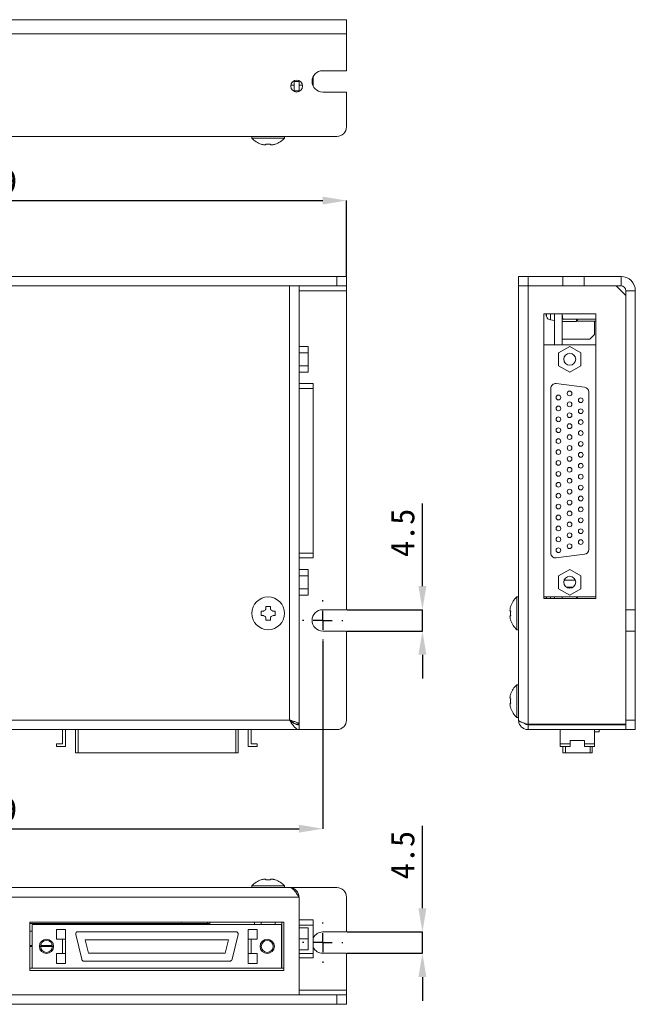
# Model space of a CAD drawing. Header units: millimetres. Extents: x 38 to 175, y 30 to 134.
# Tile 3 of 3: x 110 to 175, y 30 to 134. Entities that reach past the tile are written whole.
import ezdxf

# ---------------------------------------------------------------- set-up
doc = ezdxf.new("R2010")
doc.units = ezdxf.units.MM
doc.header["$PDSIZE"] = -1
doc.linetypes.add('CENTER', pattern=[10.16, 6.35, -1.27, 1.27, -1.27])
doc.layers.add('標註文字', color=4, linetype='Continuous')
doc.styles.add('SLDTEXTSTYLE3', font='kaiu.ttf')
doc.dimstyles.new('SLDDIMSTYLE0', dxfattribs={"dimtxt": 2.5, "dimasz": 2.5, "dimexe": 0, "dimexo": 0.0625, "dimtad": 1, "dimlfac": 2, "dimrnd": 1e-09, "dimzin": 12, "dimdsep": 46, "dimtxsty": 'SLDTEXTSTYLE3', "dimsah": 1, "dimcen": 0.09, "dimadec": 0, "dimazin": 3, "dimtfac": 1, "dimtofl": 0, "dimtmove": 0, "dimatfit": 3, "dimfxl": 0, "dimfrac": 2, "dimtolj": 1, "dimtzin": 12, "dimarcsym": 0})
doc.dimstyles.new('SLDDIMSTYLE1', dxfattribs={"dimtxt": 2.5, "dimasz": 2.5, "dimexe": 0, "dimexo": 0.0625, "dimtad": 1, "dimlfac": 2, "dimrnd": 1e-09, "dimzin": 12, "dimdsep": 46, "dimtxsty": 'SLDTEXTSTYLE3', "dimsah": 1, "dimcen": 0.09, "dimadec": 0, "dimazin": 3, "dimtfac": 1, "dimtmove": 0, "dimatfit": 0, "dimfxl": 0, "dimfrac": 2, "dimtolj": 1, "dimtzin": 12, "dimarcsym": 0})

# ---------------------------------------------------------------- blocks, each defined once
blk = doc.blocks.new('_D')
at = {"layer": 'Defpoints', "color": 0, "transparency": 16777216}
for p in [(72.53, 68.13), (142.03, 68.13), (142.03, 48.3)]:
    blk.add_point(p, dxfattribs=at)
at = {"layer": '標註文字', "color": 0, "lineweight": -2, "transparency": 16777216}
for p, q in [((72.53, 68.07), (72.53, 48.3)), ((142.03, 68.07), (142.03, 48.3)), ((75.03, 48.3), (139.53, 48.3))]:
    blk.add_line(p, q, dxfattribs=at)
at = {"layer": '標註文字', "color": 0, "transparency": 16777216}
for points in [[(75.03, 48.72), (75.03, 47.89), (72.53, 48.3)], [(139.53, 48.72), (139.53, 47.89), (142.03, 48.3)]]:
    blk.add_solid(points, dxfattribs=at)
at = {"layer": '標註文字', "color": 0, "lineweight": 9, "transparency": 16777216, "insert": (107.28, 51.59), "char_height": 2.5, "attachment_point": 2, "style": 'SLDTEXTSTYLE3'}
blk.add_mtext('\\A1;139', dxfattribs=at)
blk = doc.blocks.new('_D_1')
at = {"layer": 'Defpoints', "color": 0, "transparency": 16777216}
for p in [(144.53, 71.38), (152.53, 71.38), (144.53, 69.13)]:
    blk.add_point(p, dxfattribs=at)
at = {"layer": '標註文字', "color": 0, "lineweight": -2, "transparency": 16777216}
for p, q in [((152.53, 73.88), (152.53, 82.58)), ((144.59, 71.38), (152.53, 71.38)), ((152.53, 69.13), (152.53, 71.38)), ((144.59, 69.13), (152.53, 69.13)), ((152.53, 66.63), (152.53, 64.13))]:
    blk.add_line(p, q, dxfattribs=at)
at = {"layer": '標註文字', "color": 0, "transparency": 16777216}
for points in [[(152.11, 73.88), (152.95, 73.88), (152.53, 71.38)], [(152.11, 66.63), (152.95, 66.63), (152.53, 69.13)]]:
    blk.add_solid(points, dxfattribs=at)
at = {"layer": '標註文字', "color": 0, "lineweight": 9, "transparency": 16777216, "insert": (149.18, 79.48), "char_height": 2.5, "attachment_point": 2, "rotation": 90, "style": 'SLDTEXTSTYLE3'}
blk.add_mtext('\\A1;4.5', dxfattribs=at)
blk = doc.blocks.new('_D_2')
at = {"layer": 'Defpoints', "color": 0, "transparency": 16777216}
for p in [(144.53, 114.5), (70.03, 106.5), (144.53, 106.5)]:
    blk.add_point(p, dxfattribs=at)
at = {"layer": '標註文字', "color": 0, "lineweight": -2, "transparency": 16777216}
for p, q in [((70.03, 106.57), (70.03, 114.5)), ((72.53, 114.5), (142.03, 114.5)), ((144.53, 106.57), (144.53, 114.5))]:
    blk.add_line(p, q, dxfattribs=at)
at = {"layer": '標註文字', "color": 0, "transparency": 16777216}
for points in [[(72.53, 114.92), (72.53, 114.09), (70.03, 114.5)], [(142.03, 114.92), (142.03, 114.09), (144.53, 114.5)]]:
    blk.add_solid(points, dxfattribs=at)
at = {"layer": '標註文字', "color": 0, "lineweight": 9, "transparency": 16777216, "insert": (107.28, 117.79), "char_height": 2.5, "attachment_point": 2, "style": 'SLDTEXTSTYLE3'}
blk.add_mtext('\\A1;149', dxfattribs=at)
blk = doc.blocks.new('SW_CENTERMARKSYMBOL_1')
at = {"layer": '標註文字', "color": 0}
for p, q in [((0, 2), (0, 2.125)), ((-2, 0), (-2.125, 0)), ((0, 0), (-1, 0)), ((0, 0), (0, 1)), ((0, 0), (0, -1)), ((0, 0), (1, 0)), ((2, 0), (2.125, 0)), ((0, -2), (0, -2.125))]:
    blk.add_line(p, q, dxfattribs=at)
blk = doc.blocks.new('_D_7')
at = {"layer": 'Defpoints', "color": 0, "transparency": 16777216}
for p in [(144.53, 37.42), (152.53, 37.42), (144.53, 35.17)]:
    blk.add_point(p, dxfattribs=at)
at = {"layer": '標註文字', "color": 0, "lineweight": -2, "transparency": 16777216}
for p, q in [((152.53, 39.92), (152.53, 48.62)), ((144.59, 37.42), (152.53, 37.42)), ((152.53, 35.17), (152.53, 37.42)), ((144.59, 35.17), (152.53, 35.17)), ((152.53, 32.67), (152.53, 30.17))]:
    blk.add_line(p, q, dxfattribs=at)
at = {"layer": '標註文字', "color": 0, "transparency": 16777216}
for points in [[(152.11, 39.92), (152.95, 39.92), (152.53, 37.42)], [(152.11, 32.67), (152.95, 32.67), (152.53, 35.17)]]:
    blk.add_solid(points, dxfattribs=at)
at = {"layer": '標註文字', "color": 0, "lineweight": 9, "transparency": 16777216, "insert": (149.18, 45.52), "char_height": 2.5, "attachment_point": 2, "rotation": 90, "style": 'SLDTEXTSTYLE3'}
blk.add_mtext('\\A1;4.5', dxfattribs=at)
blk = doc.blocks.new('SW_CENTERMARKSYMBOL_2')
at = {"layer": '標註文字', "color": 0}
for p, q in [((0, 2), (0, 2.125)), ((-2, 0), (-2.125, 0)), ((0, 0), (-1, 0)), ((0, 0), (0, 1)), ((0, 0), (0, -1)), ((0, 0), (1, 0)), ((2, 0), (2.125, 0)), ((0, -2), (0, -2.125))]:
    blk.add_line(p, q, dxfattribs=at)

msp = doc.modelspace()

# ---------------------------------------------------------------- linework, layer by layer
at = {"color": 7, "lineweight": 9}
for p, q in [((70.0307, 133.5648), (144.5307, 133.5648)), ((144.5307, 132.0648), (144.5307, 133.5648)), ((70.0307, 132.0648), (144.5307, 132.0648)), ((144.5307, 128.1898), (144.5307, 132.0648)), ((144.5307, 128.1898), (142.0307, 128.1898)), ((139.0307, 126.6648), (138.6638, 126.6648)), ((139.0307, 127.1377), (139.0307, 127.0648)), ((139.5307, 127.0648), (139.0307, 127.0648)), ((139.0307, 127.0648), (139.0307, 126.0648)), ((139.5307, 127.1377), (139.5307, 127.0648)), ((139.5307, 126.0648), (139.5307, 127.0648)), ((139.8977, 126.6648), (139.5307, 126.6648)), ((141.0307, 127.5802), (141.0307, 126.5494)), ((139.0307, 126.0648), (139.5307, 126.0648)), ((139.0307, 126.0648), (139.0307, 125.992)), ((139.5307, 126.0648), (139.5307, 125.992)), ((142.0307, 125.9398), (144.5307, 125.9398)), ((144.5307, 122.2648), (144.5307, 125.9398)), ((71.0307, 121.2648), (143.5307, 121.2648)), ((134.5557, 121.2648), (134.5557, 121.0935)), ((138.0057, 121.0935), (134.5557, 121.0935)), ((135.5557, 120.4321), (135.5557, 120.4442)), ((136.0507, 120.3998), (136.0507, 120.4442)), ((136.5107, 120.4442), (136.5107, 120.3998)), ((137.0057, 120.4442), (137.0057, 120.4321)), ((138.0057, 121.0935), (138.0057, 121.2648)), ((71.0307, 106.5033), (143.5307, 106.5033)), ((143.5307, 105.5033), (143.5307, 106.5033)), ((143.5307, 106.5033), (144.5307, 106.5033)), ((144.5307, 106.5033), (144.5307, 105.5033)), ((162.655, 105.5033), (162.655, 106.5033)), ((162.655, 106.5033), (163.655, 106.5033)), ((163.6537, 106.5033), (163.6537, 106.5039)), ((163.655, 106.5033), (163.655, 105.5033)), ((163.655, 106.5033), (167.33, 106.5033)), ((167.33, 106.5033), (167.33, 105.5033)), ((169.58, 106.5033), (167.33, 106.5033)), ((169.58, 106.5033), (169.58, 105.5033)), ((169.58, 106.5033), (173.455, 106.5033)), ((173.455, 105.5033), (173.455, 106.5033)), ((71.0307, 105.5033), (143.5307, 105.5033)), ((138.5307, 105.5033), (76.0307, 105.5033)), ((138.5307, 59.7533), (138.5307, 105.5033)), ((139.5307, 105.5033), (139.5307, 59.3033)), ((144.5307, 105.5033), (143.5307, 105.5033)), ((144.5307, 105.5033), (144.5307, 105.0033)), ((144.5307, 105.0033), (144.5307, 71.3783)), ((163.655, 105.5033), (162.655, 105.5033)), ((162.655, 59.7533), (162.655, 105.5033)), ((163.655, 105.5033), (167.33, 105.5033)), ((163.655, 105.5033), (163.655, 59.3033)), ((167.33, 105.5033), (169.58, 105.5033)), ((169.58, 105.5033), (173.455, 105.5033)), ((173.955, 104.5033), (172.955, 105.5033)), ((173.955, 105.0033), (173.955, 71.3783)), ((174.955, 105.0033), (173.955, 105.0033)), ((174.955, 105.0033), (174.955, 71.3783)), ((170.805, 102.5533), (165.305, 102.5533)), ((165.305, 102.5533), (165.305, 72.5533)), ((165.5727, 102.3533), (165.5777, 102.3533)), ((166.0314, 101.9153), (166.455, 101.8783)), ((166.455, 99.3033), (166.455, 102.5533)), ((167.255, 99.3033), (167.255, 102.5533)), ((168.755, 101.7533), (167.255, 101.7533)), ((167.2612, 102.5533), (167.3068, 102.0033)), ((167.3068, 102.0033), (170.805, 102.0033)), ((168.755, 102.0033), (168.755, 101.7533)), ((168.855, 101.8033), (168.855, 102.0033)), ((168.855, 101.8033), (170.805, 101.8033)), ((170.655, 101.8033), (170.655, 100.4033)), ((170.805, 72.5533), (170.805, 102.5533)), ((170.155, 99.9033), (167.255, 99.9033)), ((170.155, 99.9033), (170.655, 100.4033)), ((140.4807, 99.135), (139.5307, 99.135)), ((140.4807, 99.135), (140.4807, 98.4567)), ((165.305, 99.3033), (170.805, 99.3033)), ((168.055, 99.135), (166.88, 98.4567)), ((169.23, 98.4567), (168.055, 99.135)), ((140.4807, 98.4567), (139.5307, 98.4567)), ((140.4807, 98.4567), (140.4807, 97.0999)), ((166.88, 98.4567), (166.88, 97.0999)), ((169.23, 97.0999), (169.23, 98.4567)), ((140.4807, 97.0999), (139.5307, 97.0999)), ((140.4807, 97.0999), (140.4807, 96.4215)), ((162.6544, 97.3295), (162.655, 97.3295)), ((166.88, 97.0999), (168.055, 96.4215)), ((168.055, 96.4215), (169.23, 97.0999)), ((140.4807, 96.4215), (139.5307, 96.4215)), ((141.0307, 95.2119), (139.5307, 95.2119)), ((141.0307, 95.2119), (141.0307, 94.7119)), ((141.0307, 94.7119), (141.0307, 77.3447)), ((166.055, 94.7119), (166.055, 77.3447)), ((169.617, 94.833), (166.617, 95.208)), ((170.055, 77.7197), (170.055, 94.3369)), ((162.6544, 87.5295), (162.655, 87.5295)), ((162.6544, 81.9295), (162.655, 81.9295)), ((139.5307, 76.8447), (141.0307, 76.8447)), ((141.0307, 77.3447), (141.0307, 76.8447)), ((166.617, 76.8485), (169.617, 77.2235)), ((140.4807, 75.635), (139.5307, 75.635)), ((140.4807, 74.9567), (139.5307, 74.9567)), ((140.4807, 75.635), (140.4807, 74.9567)), ((140.4807, 74.9567), (140.4807, 73.5999)), ((168.055, 75.635), (166.88, 74.9567)), ((166.88, 74.9567), (166.88, 73.5999)), ((169.23, 74.9567), (168.055, 75.635)), ((169.23, 73.5999), (169.23, 74.9567)), ((168.6381, 74.5033), (167.4719, 74.5033)), ((168.3941, 73.7533), (167.7159, 73.7533)), ((140.4807, 73.5999), (139.5307, 73.5999)), ((140.4807, 72.9215), (139.5307, 72.9215)), ((140.4807, 73.5999), (140.4807, 72.9215)), ((162.655, 72.7283), (162.4837, 72.7283)), ((162.4837, 69.2783), (162.4837, 72.7283)), ((165.305, 72.7533), (170.805, 72.7533)), ((165.5777, 72.6533), (165.5727, 72.6533)), ((165.6013, 72.7533), (165.5949, 72.7331)), ((166.455, 72.5533), (166.455, 72.7533)), ((166.88, 73.5999), (168.055, 72.9215)), ((167.255, 72.5533), (167.255, 72.7533)), ((168.055, 72.9215), (169.23, 73.5999)), ((168.755, 72.7533), (168.755, 72.5533)), ((168.855, 72.5533), (168.855, 72.7533)), ((136.0507, 71.7283), (136.5107, 71.7283)), ((136.0507, 71.5783), (136.0507, 71.7283)), ((136.5107, 71.7283), (136.5107, 71.5783)), ((161.8222, 71.7283), (161.8344, 71.7283)), ((165.305, 72.5533), (170.805, 72.5533)), ((135.5557, 71.2333), (135.7057, 71.2333)), ((135.5557, 70.7733), (135.5557, 71.2333)), ((135.7057, 70.7733), (135.5557, 70.7733)), ((136.8557, 71.2333), (137.0057, 71.2333)), ((137.0057, 70.7733), (136.8557, 70.7733)), ((137.0057, 71.2333), (137.0057, 70.7733)), ((144.5307, 71.3783), (142.0307, 71.3783)), ((161.7899, 71.2333), (161.8344, 71.2333)), ((161.8344, 70.7733), (161.7899, 70.7733)), ((174.955, 71.3783), (173.955, 71.3783)), ((173.955, 71.3783), (173.955, 69.1283)), ((174.955, 69.1283), (174.955, 71.3783)), ((136.0507, 70.2783), (136.0507, 70.4283)), ((136.5107, 70.2783), (136.0507, 70.2783)), ((136.5107, 70.4283), (136.5107, 70.2783)), ((161.8344, 70.2783), (161.8222, 70.2783)), ((142.0307, 69.1283), (144.5307, 69.1283)), ((144.5307, 69.1283), (144.5307, 59.7533)), ((162.4837, 69.2783), (162.655, 69.2783)), ((174.955, 69.1283), (173.955, 69.1283)), ((173.955, 69.1283), (173.955, 59.7533)), ((174.955, 69.1283), (174.955, 59.7533)), ((162.6544, 66.5295), (162.655, 66.5295)), ((162.655, 63.4783), (162.4837, 63.4783)), ((162.4837, 60.0283), (162.4837, 63.4783)), ((161.8222, 62.4783), (161.8344, 62.4783)), ((161.7899, 61.9833), (161.8344, 61.9833)), ((161.8344, 61.5233), (161.7899, 61.5233)), ((161.8344, 61.0283), (161.8222, 61.0283)), ((138.5307, 59.7533), (76.0307, 59.7533)), ((139.2532, 59.3033), (139.5307, 59.3033)), ((139.5307, 58.7533), (139.5307, 59.2533)), ((162.4837, 60.0283), (162.655, 60.0283)), ((163.655, 59.3033), (173.955, 59.3033)), ((163.655, 58.7533), (163.655, 59.2533)), ((163.655, 59.2533), (173.955, 59.2533)), ((166.555, 59.3033), (166.555, 59.2533)), ((171.155, 59.2533), (171.155, 59.3033)), ((173.955, 59.7533), (174.955, 59.7533)), ((173.955, 58.7533), (173.955, 59.7533)), ((174.955, 59.7533), (174.955, 58.7533)), ((139.5307, 58.7533), (90.0307, 58.7533)), ((114.6307, 58.7533), (114.6307, 57.2533)), ((114.9307, 56.9533), (114.9307, 58.7533)), ((115.9984, 58.7533), (115.9984, 56.3033)), ((133.113, 56.3033), (133.113, 58.7533)), ((134.1807, 58.7533), (134.1807, 56.9533)), ((134.4807, 57.2533), (134.4807, 58.7533)), ((139.5307, 58.7533), (143.5307, 58.7533)), ((163.655, 58.7533), (173.955, 58.7533)), ((167.055, 57.2533), (167.055, 58.7533)), ((170.655, 57.2533), (170.655, 58.7533)), ((170.655, 58.5033), (171.155, 58.5033)), ((171.155, 58.5033), (171.155, 58.7533)), ((172.5782, 58.7526), (172.5782, 58.7533)), ((174.955, 58.7533), (173.955, 58.7533)), ((113.9807, 57.2533), (113.9807, 56.9533)), ((114.6307, 57.2533), (113.9807, 57.2533)), ((135.1307, 57.2533), (134.4807, 57.2533)), ((135.1307, 56.9533), (135.1307, 57.2533)), ((167.055, 56.9533), (167.055, 57.2533)), ((167.055, 57.2533), (168.105, 57.2533)), ((169.605, 57.6033), (168.105, 57.6033)), ((168.105, 57.2533), (168.105, 57.6033)), ((168.105, 57.2533), (168.105, 56.9533)), ((169.605, 57.6033), (169.605, 57.2533)), ((169.605, 57.2533), (169.605, 56.9533)), ((169.605, 57.2533), (170.655, 57.2533)), ((170.655, 56.9533), (170.655, 57.2533)), ((113.9807, 56.9533), (114.9307, 56.9533)), ((116.2484, 56.3033), (115.9984, 56.3033)), ((132.863, 56.3033), (116.2484, 56.3033)), ((133.113, 56.3033), (132.863, 56.3033)), ((134.1807, 56.9533), (135.1307, 56.9533)), ((167.055, 56.9533), (168.105, 56.9533)), ((167.305, 56.3033), (167.305, 56.9533)), ((167.6138, 56.3033), (167.305, 56.3033)), ((170.2138, 56.3033), (167.6138, 56.3033)), ((169.605, 56.9533), (170.655, 56.9533)), ((170.405, 56.3033), (170.2138, 56.3033)), ((170.405, 56.3033), (170.405, 56.9533)), ((135.5557, 42.9157), (135.5557, 42.9278)), ((136.0507, 42.9157), (136.0507, 42.9602)), ((136.5107, 42.9602), (136.5107, 42.9157)), ((137.0057, 42.9278), (137.0057, 42.9157)), ((138.5307, 42.0951), (76.0307, 42.0951)), ((134.5557, 42.2664), (134.5557, 42.0951)), ((134.5557, 42.2664), (138.0057, 42.2664)), ((138.0057, 42.0951), (138.0057, 42.2664)), ((138.5307, 42.0951), (143.5307, 42.0951)), ((139.5307, 41.0951), (90.0307, 41.0951)), ((139.5307, 41.0951), (139.5307, 30.7951)), ((144.5307, 41.0951), (144.5307, 37.4201)), ((137.9307, 38.4451), (111.1807, 38.4451)), ((111.1807, 38.4451), (111.1807, 33.3451)), ((127.1689, 38.4451), (127.1557, 38.2951)), ((129.9057, 38.2951), (129.8926, 38.4451)), ((130.1307, 38.4451), (130.1307, 38.1951)), ((134.8374, 38.4451), (134.8374, 38.1951)), ((135.559, 38.4451), (135.559, 38.1951)), ((137.0024, 38.4451), (137.0024, 38.1951)), ((137.7241, 38.4451), (137.7241, 33.6469)), ((137.9307, 33.3451), (137.9307, 38.4451)), ((141.0307, 38.6951), (139.5307, 38.6951)), ((141.0307, 38.6951), (141.0307, 38.1331)), ((111.1807, 38.2951), (130.0307, 38.2951)), ((111.1807, 37.4951), (111.4307, 37.4951)), ((137.6807, 38.1951), (111.4307, 38.1951)), ((111.4307, 38.1951), (111.4307, 33.5951)), ((113.9807, 37.6951), (113.9807, 36.6451)), ((113.9807, 37.6951), (114.9307, 37.6951)), ((114.9307, 37.6951), (114.9307, 36.6451)), ((132.863, 37.4451), (116.2484, 37.4451)), ((130.0307, 38.2951), (130.0307, 38.1951)), ((134.1807, 37.6951), (135.1307, 37.6951)), ((134.1807, 37.6951), (134.1807, 36.6451)), ((135.1307, 37.6951), (135.1307, 36.6451)), ((137.6807, 38.1951), (137.6807, 33.5951)), ((140.4807, 37.8701), (139.5307, 37.8701)), ((140.4807, 37.8701), (140.4807, 36.6951)), ((141.0307, 38.1331), (141.0307, 35.1331)), ((144.5307, 37.4201), (142.0307, 37.4201)), ((114.9307, 36.6451), (113.9807, 36.6451)), ((114.6307, 36.6451), (114.6307, 35.1451)), ((114.9307, 35.1451), (114.9307, 36.6451)), ((116.0054, 37.1363), (116.6345, 34.5363)), ((117.0109, 36.5951), (117.3496, 35.1951)), ((132.1006, 36.5951), (117.0109, 36.5951)), ((131.7619, 35.1951), (132.1006, 36.5951)), ((132.477, 34.5363), (133.106, 37.1363)), ((135.1307, 36.6451), (134.1807, 36.6451)), ((134.1807, 36.6451), (134.1807, 35.1451)), ((134.4807, 35.1451), (134.4807, 36.6451)), ((140.4807, 36.6951), (139.5307, 36.6951)), ((140.4807, 36.6951), (140.4807, 35.5201)), ((111.4307, 35.9951), (111.1807, 35.9951)), ((111.1807, 35.8951), (111.4307, 35.8951)), ((112.3057, 35.8951), (113.5307, 35.8951)), ((113.5307, 35.9951), (112.3138, 35.9951)), ((113.5307, 35.9951), (113.5307, 36.0701)), ((113.5477, 35.9951), (113.5307, 35.9951)), ((113.5307, 35.8951), (113.5307, 35.7201)), ((113.5307, 35.8951), (113.5557, 35.8951)), ((135.559, 35.9594), (135.559, 35.8308)), ((140.4807, 35.5201), (139.5307, 35.5201)), ((113.9807, 35.1451), (113.9807, 34.0951)), ((113.9807, 35.1451), (114.9307, 35.1451)), ((114.9307, 35.1451), (114.9307, 34.0951)), ((116.8775, 34.3451), (132.234, 34.3451)), ((117.3496, 35.1951), (131.7619, 35.1951)), ((134.1807, 35.1451), (134.1807, 34.0951)), ((134.1807, 35.1451), (135.1307, 35.1451)), ((135.1307, 35.1451), (135.1307, 34.0951)), ((141.0307, 34.6951), (139.5307, 34.6951)), ((141.0307, 35.1331), (141.0307, 34.6951)), ((142.0307, 35.1701), (144.5307, 35.1701)), ((144.5307, 35.1701), (144.5307, 31.2951)), ((111.1807, 33.5951), (111.4307, 33.5951)), ((111.1807, 33.3451), (137.9307, 33.3451)), ((137.6807, 33.5951), (111.4307, 33.5951)), ((113.9807, 34.0951), (114.9307, 34.0951)), ((134.1807, 34.0951), (135.1307, 34.0951)), ((137.6807, 33.6353), (137.7241, 33.6469)), ((137.6807, 33.5951), (137.9307, 33.5951)), ((144.5307, 31.2951), (144.5307, 30.7951)), ((71.0307, 30.7951), (143.5307, 30.7951)), ((139.5307, 30.7951), (75.0307, 30.7951)), ((143.5307, 29.7951), (143.5307, 30.7951)), ((143.5307, 30.7951), (144.5307, 30.7951)), ((144.5307, 30.7951), (144.5307, 29.7951)), ((71.0307, 29.7951), (143.5307, 29.7951)), ((144.5307, 29.7951), (143.5307, 29.7951))]:
    msp.add_line(p, q, dxfattribs=at)
at = {"color": 8, "lineweight": 9}
for p, q in [((139.5307, 105.0033), (144.5307, 105.0033)), ((165.5949, 102.2734), (165.5949, 102.5533)), ((166.0314, 101.9153), (166.0314, 102.5533)), ((141.0307, 94.7119), (139.5307, 94.7119)), ((141.0307, 77.3447), (139.5307, 77.3447)), ((165.5949, 72.5533), (165.5949, 72.7331)), ((166.0314, 72.5533), (166.0314, 72.7533)), ((116.2484, 56.3033), (116.2484, 58.7533)), ((132.863, 56.3033), (132.863, 58.7533)), ((167.6138, 56.3033), (167.6138, 56.9533)), ((170.2138, 56.3033), (170.2138, 56.9533)), ((141.0307, 38.1331), (139.5307, 38.1331)), ((141.0307, 35.1331), (139.5307, 35.1331)), ((139.5307, 31.2951), (144.5307, 31.2951))]:
    msp.add_line(p, q, dxfattribs=at)
at = {"color": 7, "lineweight": 9, "flags": 128}
for points in [[(165.5526, 72.5533), (165.5636, 72.5987), (165.5777, 72.6533)], [(163.9627, 59.3033), (163.9675, 59.2765), (163.9725, 59.2533)], [(165.3874, 59.2533), (165.3925, 59.2765), (165.3972, 59.3033)]]:
    msp.add_lwpolyline(points, dxfattribs=at)
at = {"color": 7, "lineweight": 9}
for centre, radius in [((139.2807, 126.5648), 0.625), ((168.055, 97.7783), 0.625), ((166.855, 93.7485), 0.25), ((168.0296, 94.176), 0.25), ((169.2042, 93.4536), 0.25), ((166.855, 92.5985), 0.25), ((168.0296, 93.026), 0.25), ((169.2042, 92.3036), 0.25), ((166.855, 91.4485), 0.25), ((168.0296, 91.876), 0.25), ((169.2042, 91.1536), 0.25), ((166.855, 90.2985), 0.25), ((168.0296, 90.726), 0.25), ((166.855, 89.1485), 0.25), ((168.0296, 89.576), 0.25), ((169.2042, 90.0036), 0.25), ((166.855, 87.9985), 0.25), ((168.0296, 88.426), 0.25), ((169.2042, 88.8536), 0.25), ((168.0296, 87.276), 0.25), ((169.2042, 87.7036), 0.25), ((166.855, 86.8485), 0.25), ((168.0296, 86.126), 0.25), ((169.2042, 86.5536), 0.25), ((166.855, 85.6985), 0.25), ((168.0296, 84.976), 0.25), ((169.2042, 85.4036), 0.25), ((166.855, 84.5485), 0.25), ((168.0296, 83.826), 0.25), ((169.2042, 84.2536), 0.25), ((166.855, 83.3985), 0.25), ((169.2042, 83.1036), 0.25), ((166.855, 82.2485), 0.25), ((168.0296, 82.676), 0.25), ((169.2042, 81.9536), 0.25), ((166.855, 81.0985), 0.25), ((168.0296, 81.526), 0.25), ((169.2042, 80.8036), 0.25), ((166.855, 79.9485), 0.25), ((168.0296, 80.376), 0.25), ((169.2042, 79.6536), 0.25), ((166.855, 78.7985), 0.25), ((168.0296, 79.226), 0.25), ((166.855, 77.6485), 0.25), ((168.0296, 78.076), 0.25), ((169.2042, 78.5036), 0.25), ((168.055, 74.2783), 0.625), ((136.2807, 71.0033), 1.725), ((112.9307, 35.8951), 0.75), ((112.9307, 35.8951), 0.625), ((136.1807, 35.8951), 0.75), ((136.1807, 35.8951), 0.625)]:
    msp.add_circle(centre, radius, dxfattribs=at)
for centre, radius, start, end in [((142.0307, 127.0648), 1.125, 90, 270), ((143.5307, 122.2648), 1, 270, 0), ((136.2807, 122.6148), 2.3, 221.409622, 251.626062), ((136.2807, 122.6148), 2.2885, 251.530162, 255.447947), ((136.2807, 122.6148), 2.1827, 263.951405, 276.048595), ((136.2807, 122.6148), 2.2885, 284.552053, 288.469838), ((136.2807, 122.6148), 2.3, 288.373938, 318.590378), ((173.455, 105.0033), 1.5, 0, 90), ((173.455, 105.0033), 0.5, 0, 90), ((168.955, 103.2533), 3.4952, 191.553037, 194.921556), ((168.955, 103.2533), 3.5, 194.900597, 196.257028), ((166.0749, 102.4134), 0.5, 196.257028, 265), ((166.555, 94.7119), 0.5, 82.874984, 180), ((169.555, 94.3369), 0.5, 0, 82.874984), ((166.555, 77.3447), 0.5, 180, 277.125016), ((169.555, 77.7197), 0.5, 277.125016, 0), ((164.005, 71.0033), 2.3, 131.409622, 161.626062), ((168.955, 71.7533), 3.5, 163.742972, 165.099403), ((164.005, 71.0033), 2.2885, 161.530162, 165.447947), ((142.0307, 70.2533), 1.125, 90, 270), ((164.005, 71.0033), 2.1827, 173.951405, 186.048595), ((164.005, 71.0033), 2.2885, 194.552053, 198.469838), ((164.005, 71.0033), 2.3, 198.373938, 228.590378), ((164.005, 61.7533), 2.3, 131.409622, 161.626062), ((164.005, 61.7533), 2.2885, 161.530162, 165.447947), ((164.005, 61.7533), 2.1827, 173.951405, 186.048595), ((164.005, 61.7533), 2.2885, 194.552053, 198.469838), ((164.005, 61.7533), 2.3, 198.373938, 228.590378), ((143.5307, 59.7533), 1, 270, 0), ((136.2807, 40.7451), 2.3, 108.373938, 138.590378), ((136.2807, 40.7451), 2.2885, 104.552053, 108.469838), ((136.2807, 40.7451), 2.1827, 83.951405, 96.048595), ((136.2807, 40.7451), 2.2885, 71.530162, 75.447947), ((136.2807, 40.7451), 2.3, 41.409622, 71.626062), ((143.5307, 41.0951), 1, 0, 90), ((116.2484, 37.1951), 0.25, 90, 193.600543), ((132.863, 37.1951), 0.25, 346.399457, 90), ((142.0307, 36.2951), 1.125, 90, 152.733956), ((142.0307, 36.2951), 1.125, 207.266044, 270), ((116.8775, 34.5951), 0.25, 193.600543, 270), ((132.234, 34.5951), 0.25, 270, 346.399457)]:
    msp.add_arc(centre, radius, start, end, dxfattribs=at)
for points, knots in [([(135.7057, 120.3998), (135.7503, 120.3882), (135.7948, 120.379), (135.8786, 120.3663), (135.9174, 120.363), (135.9818, 120.363), (136.0077, 120.3663), (136.042, 120.3789), (136.0507, 120.3882), (136.0507, 120.3998)], [0, 0, 0, 0, 0.25, 0.25, 0.5, 0.5, 0.75, 0.75, 1, 1, 1, 1]), ([(136.5107, 120.3998), (136.5107, 120.3882), (136.5194, 120.379), (136.5537, 120.3663), (136.5795, 120.363), (136.6438, 120.363), (136.6828, 120.3663), (136.7662, 120.3789), (136.8111, 120.3882), (136.8557, 120.3998)], [0, 0, 0, 0, 0.25, 0.25, 0.5, 0.5, 0.75, 0.75, 1, 1, 1, 1]), ([(135.7057, 71.2333), (135.7503, 71.2333), (135.7948, 71.2419), (135.8786, 71.2763), (135.9174, 71.3021), (135.9818, 71.3664), (136.0077, 71.4053), (136.042, 71.4888), (136.0507, 71.5336), (136.0507, 71.5783)], [0, 0, 0, 0, 0.25, 0.25, 0.5, 0.5, 0.75, 0.75, 1, 1, 1, 1]), ([(136.0507, 70.4283), (136.0507, 70.4729), (136.0421, 70.5174), (136.0077, 70.6011), (135.9819, 70.6399), (135.9176, 70.7043), (135.8787, 70.7302), (135.7952, 70.7645), (135.7503, 70.7733), (135.7057, 70.7733)], [0, 0, 0, 0, 0.25, 0.25, 0.5, 0.5, 0.75, 0.75, 1, 1, 1, 1]), ([(136.5107, 71.5783), (136.5107, 71.5337), (136.5194, 71.4891), (136.5537, 71.4054), (136.5795, 71.3666), (136.6438, 71.3022), (136.6828, 71.2763), (136.7662, 71.242), (136.8111, 71.2333), (136.8557, 71.2333)], [0, 0, 0, 0, 0.25, 0.25, 0.5, 0.5, 0.75, 0.75, 1, 1, 1, 1]), ([(136.8557, 70.7733), (136.8111, 70.7733), (136.7666, 70.7646), (136.6829, 70.7303), (136.6441, 70.7045), (136.5797, 70.6402), (136.5538, 70.6012), (136.5195, 70.5178), (136.5107, 70.4729), (136.5107, 70.4283)], [0, 0, 0, 0, 0.25, 0.25, 0.5, 0.5, 0.75, 0.75, 1, 1, 1, 1]), ([(161.7899, 71.5783), (161.7784, 71.5337), (161.7691, 71.4891), (161.7565, 71.4054), (161.7531, 71.3666), (161.7531, 71.3022), (161.7565, 71.2763), (161.7691, 71.242), (161.7783, 71.2333), (161.7899, 71.2333)], [0, 0, 0, 0, 0.25, 0.25, 0.5, 0.5, 0.75, 0.75, 1, 1, 1, 1]), ([(161.7899, 70.7733), (161.7784, 70.7733), (161.7691, 70.7646), (161.7565, 70.7303), (161.7531, 70.7045), (161.7531, 70.6402), (161.7565, 70.6012), (161.7691, 70.5178), (161.7783, 70.4729), (161.7899, 70.4283)], [0, 0, 0, 0, 0.25, 0.25, 0.5, 0.5, 0.75, 0.75, 1, 1, 1, 1]), ([(161.7899, 62.3283), (161.7784, 62.2837), (161.7691, 62.2391), (161.7565, 62.1554), (161.7531, 62.1166), (161.7531, 62.0522), (161.7565, 62.0263), (161.7691, 61.992), (161.7783, 61.9833), (161.7899, 61.9833)], [0, 0, 0, 0, 0.25, 0.25, 0.5, 0.5, 0.75, 0.75, 1, 1, 1, 1]), ([(161.7899, 61.5233), (161.7784, 61.5233), (161.7691, 61.5146), (161.7565, 61.4803), (161.7531, 61.4545), (161.7531, 61.3902), (161.7565, 61.3512), (161.7691, 61.2678), (161.7783, 61.2229), (161.7899, 61.1783)], [0, 0, 0, 0, 0.25, 0.25, 0.5, 0.5, 0.75, 0.75, 1, 1, 1, 1]), ([(139.5307, 59.3033), (139.5307, 59.3222), (139.5242, 59.3408), (139.4989, 59.3781), (139.4797, 59.397), (139.4295, 59.4346), (139.3988, 59.4531), (139.3264, 59.4905), (139.2842, 59.5095), (139.1919, 59.5469), (139.1416, 59.5655), (139.0329, 59.6029), (138.9742, 59.6219), (138.7937, 59.6779), (138.6628, 59.7154), (138.5307, 59.7533)], [0, 0, 0, 0, 0.125, 0.125, 0.25, 0.25, 0.375, 0.375, 0.5, 0.5, 0.625, 0.625, 0.75, 0.75, 1, 1, 1, 1]), ([(138.5307, 59.7533), (138.6141, 59.6223), (138.6974, 59.4915), (138.8641, 59.2496), (138.9474, 59.1387), (139.1141, 58.9536), (139.1974, 58.8795), (139.3641, 58.7793), (139.4474, 58.7533), (139.5307, 58.7533)], [0, 0, 0, 0, 0.25, 0.25, 0.5, 0.5, 0.75, 0.75, 1, 1, 1, 1]), ([(138.9802, 59.4325), (138.9462, 59.4691), (138.8775, 59.5428), (138.7106, 59.6498), (138.5884, 59.7201), (138.5307, 59.7533)], [0, 0, 0, 0, 0.34199669, 0.68950445, 1, 1, 1, 1]), ([(138.5307, 59.7533), (138.6974, 59.6224), (138.8641, 59.4923), (139.1974, 59.3072), (139.3641, 59.2533), (139.5307, 59.2533)], [0, 0, 0, 0, 0.5, 0.5, 1, 1, 1, 1]), ([(163.655, 59.3033), (163.589, 59.3222), (163.524, 59.3408), (163.3963, 59.3781), (163.333, 59.397), (163.2117, 59.4346), (163.1543, 59.4531), (163.0458, 59.4905), (162.9943, 59.5095), (162.9019, 59.5469), (162.8605, 59.5655), (162.7877, 59.6029), (162.7564, 59.6219), (162.6814, 59.6779), (162.655, 59.7154), (162.655, 59.7533)], [0, 0, 0, 0, 0.125, 0.125, 0.25, 0.25, 0.375, 0.375, 0.5, 0.5, 0.625, 0.625, 0.75, 0.75, 1, 1, 1, 1]), ([(162.655, 59.7533), (162.655, 59.6223), (162.681, 59.4915), (162.7812, 59.2496), (162.8553, 59.1387), (163.0404, 58.9536), (163.1514, 58.8795), (163.3932, 58.7793), (163.5241, 58.7533), (163.655, 58.7533)], [0, 0, 0, 0, 0.25, 0.25, 0.5, 0.5, 0.75, 0.75, 1, 1, 1, 1]), ([(163.2951, 59.4092), (163.2972, 59.406), (163.3349, 59.3484), (163.4626, 59.2786), (163.5909, 59.2617), (163.655, 59.2533)], [0, 0, 0, 0, 0.02829213, 0.51414606, 1, 1, 1, 1]), ([(136.0507, 42.9602), (136.0507, 42.9717), (136.0421, 42.9809), (136.0077, 42.9936), (135.9819, 42.9969), (135.9176, 42.9969), (135.8787, 42.9936), (135.7952, 42.981), (135.7503, 42.9717), (135.7057, 42.9602)], [0, 0, 0, 0, 0.25, 0.25, 0.5, 0.5, 0.75, 0.75, 1, 1, 1, 1]), ([(136.8557, 42.9602), (136.8111, 42.9717), (136.7666, 42.9809), (136.6829, 42.9936), (136.6441, 42.9969), (136.5797, 42.9969), (136.5538, 42.9936), (136.5195, 42.981), (136.5107, 42.9717), (136.5107, 42.9602)], [0, 0, 0, 0, 0.25, 0.25, 0.5, 0.5, 0.75, 0.75, 1, 1, 1, 1]), ([(138.5307, 42.0951), (138.6141, 42.0951), (138.6974, 42.0691), (138.8641, 41.9689), (138.9474, 41.8948), (139.1141, 41.7096), (139.1974, 41.5987), (139.3641, 41.3568), (139.4474, 41.226), (139.5307, 41.0951)], [0, 0, 0, 0, 0.25, 0.25, 0.5, 0.5, 0.75, 0.75, 1, 1, 1, 1]), ([(139.5307, 41.0951), (139.5307, 41.1611), (139.5242, 41.2261), (139.4989, 41.3538), (139.4797, 41.4171), (139.4295, 41.5384), (139.3988, 41.5958), (139.3264, 41.7043), (139.2842, 41.7558), (139.1919, 41.8482), (139.1416, 41.8896), (139.0329, 41.9624), (138.9742, 41.9937), (138.7937, 42.0687), (138.6628, 42.0951), (138.5307, 42.0951)], [0, 0, 0, 0, 0.125, 0.125, 0.25, 0.25, 0.375, 0.375, 0.5, 0.5, 0.625, 0.625, 0.75, 0.75, 1, 1, 1, 1])]:
    msp.add_open_spline(points, degree=3, knots=knots, dxfattribs=at)
msp.add_open_spline([(167.255, 102.0033), (167.255, 102.0033), (167.2746, 102.0033), (167.3068, 102.0033)], degree=3, dxfattribs=at)

# ---------------------------------------------------------------- block references
at = {"layer": '標註文字', "linetype": 'CENTER', "lineweight": 9, "rotation": 90}
for name, p in [('SW_CENTERMARKSYMBOL_1', (142.0307, 70.2533)), ('SW_CENTERMARKSYMBOL_2', (142.0307, 36.2951))]:
    msp.add_blockref(name, p, dxfattribs=at)

# ---------------------------------------------------------------- dimensions: what is measured, and where the dimension line sits
at = {"layer": '標註文字', "lineweight": 9}
for base, p1, p2, angle, dimstyle, picture, middle in [((144.5307, 114.5033), (70.0307, 106.5033), (144.5307, 106.5033), 180, 'SLDDIMSTYLE0', '_D_2', (107.2807, 114.5033)), ((152.5307, 71.3783), (144.5307, 69.1283), (144.5307, 71.3783), 90, 'SLDDIMSTYLE1', '_D_1', (152.5307, 79.4774)), ((142.0307, 48.3033), (72.5307, 68.1283), (142.0307, 68.1283), 180, 'SLDDIMSTYLE0', '_D', (107.2807, 48.3033)), ((152.5307, 37.4201), (144.5307, 35.1701), (144.5307, 37.4201), 90, 'SLDDIMSTYLE1', '_D_7', (152.5307, 45.5192))]:
    dim = msp.add_linear_dim(base=base, p1=p1, p2=p2, angle=angle, dimstyle=dimstyle, dxfattribs=at)
    dim.commit()
    dim.dimension.update_dxf_attribs({"geometry": picture, "text_midpoint": middle, "dimtype": 160})

doc.saveas('drawing.dxf')
